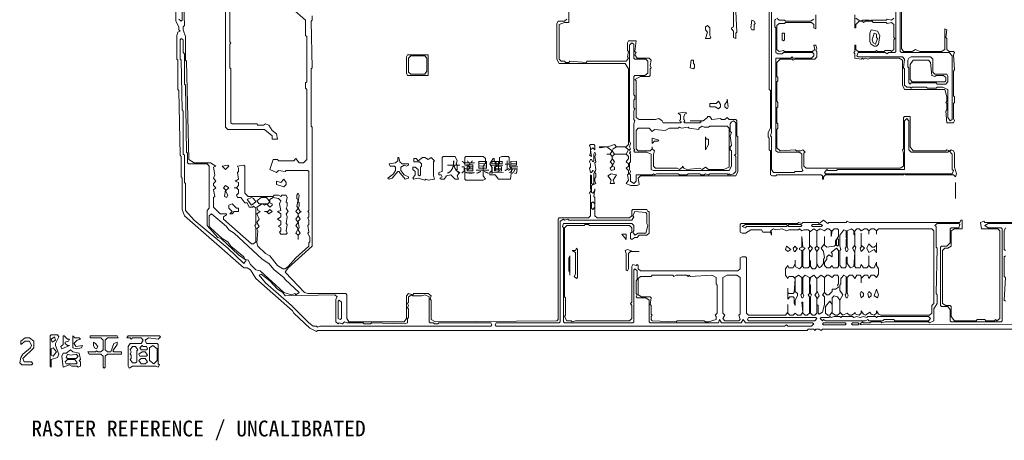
# Model space of a CAD drawing. Header units: millimetres. Extents: x -1440 to 58650, y -4147 to 35577.
# Tile 1 of 5: x -1440 to 35819, y -4147 to 11764. Entities that reach past the tile are written whole.
import ezdxf

# ---------------------------------------------------------------- set-up
doc = ezdxf.new("R2010")
doc.units = ezdxf.units.MM
for name, color, linetype, lineweight, true_color in [('ANNOTATION', 7, 'Continuous', 18, 0x50555f), ('EDITABLE_ROOM_LABELS', 7, 'Continuous', 18, 0x50555f), ('RASTER_CONTOURS', 7, 'Continuous', 18, 0x50555f)]:
    doc.layers.add(name, color=color, linetype=linetype, lineweight=lineweight, true_color=true_color)
doc.styles.add('JAPANESE', font='msgothic.ttc')

msp = doc.modelspace()

# ---------------------------------------------------------------- linework, layer by layer
at = {"layer": 'RASTER_CONTOURS'}
for points in [[(30162, 11948), (30162, 11458), (30203, 11458), (30203, 11581), (30326, 11703), (30449, 11703), (30490, 11662), (30572, 11703), (30818, 11703), (30859, 11662), (31351, 11662), (31392, 11621), (31556, 11662), (31638, 11581), (31638, 11090), (31679, 11049), (31638, 11008), (31638, 10640), (31556, 10559), (31515, 10599), (31310, 10599), (31269, 10559), (31023, 10559), (30982, 10599), (30941, 10559), (30285, 10559), (30203, 10640), (30203, 10804), (30162, 10804), (30162, 10559), (30121, 10518), (30162, 10477), (30162, 10313), (30408, 10272), (30449, 10313), (30490, 10272), (30572, 10313), (30654, 10272), (30736, 10313), (31843, 10313), (31966, 10231), (31966, 9291), (32048, 9128), (33564, 9128), (33646, 8842), (33646, 8678), (33605, 8637), (33646, 8596), (33646, 8351), (33605, 8310), (33646, 7860), (33892, 7860), (33933, 7942), (33892, 8024), (33892, 8596), (33933, 8637), (33933, 8842), (33892, 8882), (33892, 9823), (33933, 9864), (33892, 10436), (33933, 10518), (33892, 10559), (33728, 10559), (33646, 10640), (33646, 11049), (33605, 11090), (33646, 11376), (33564, 11417), (33564, 10640), (33441, 10559), (32622, 10559), (32458, 10640), (32335, 10559), (32007, 10559), (31925, 10681), (31925, 16077)], [(26924, 13829), (26924, 9128), (26965, 9087), (26965, 7656), (26883, 7493), (26883, 7329), (26924, 7288), (26924, 6838), (26965, 6798), (26965, 5898), (27047, 5857), (27170, 5857), (27211, 5898), (28892, 5898), (28933, 5857), (28933, 5735), (28974, 5735), (28974, 5816), (29056, 5898), (32007, 5898), (32048, 5939), (32089, 5898), (33892, 5898), (33974, 5816), (34015, 5939), (33933, 6184), (33933, 6716), (33892, 6798), (33810, 6838), (33769, 6798), (33646, 6838), (33605, 6798), (32376, 6798), (32253, 6961), (32253, 8106), (32048, 8106), (32007, 8065), (32007, 6879), (31966, 6838), (32007, 6716), (32007, 6225), (31884, 6143), (28318, 6143), (28236, 6225), (28236, 6716), (28277, 6757), (28195, 6838), (28113, 6798), (27949, 6798), (27908, 6838), (27334, 6798), (27211, 6920), (27211, 7615), (27252, 7656), (27252, 7820), (27211, 7860), (27211, 8433), (27252, 8474), (27252, 8637), (27211, 8678), (27211, 9414), (27252, 9455), (27252, 9577), (27211, 9618), (27211, 10150), (27334, 10272), (27785, 10272), (27826, 10231), (27908, 10272), (28646, 10272), (28728, 10354), (28728, 10559), (28687, 10599), (28728, 10681), (28687, 10804), (28605, 10804), (28646, 10640), (28564, 10559), (27498, 10559), (27457, 10599), (27293, 10559), (27211, 10640), (27211, 11540), (27293, 11621), (27498, 11621), (27539, 11662), (28523, 11662), (28605, 11581), (28605, 11458), (28687, 11417), (28687, 11948)], [(27170, 11785), (27129, 11744), (27129, 11499), (27170, 11458), (27170, 10518), (27252, 10477), (27416, 10477), (27457, 10518), (28564, 10518), (28605, 10477), (28605, 10395), (28523, 10313), (27826, 10313), (27785, 10354), (27744, 10313), (27170, 10313), (27170, 6798), (27252, 6757), (28072, 6757), (28154, 6675), (28154, 6143), (28195, 6062), (28154, 6021), (27908, 6021), (27867, 5980), (27088, 5980), (27006, 6103), (27006, 7329), (26965, 7370), (27006, 7493), (27006, 13952)], [(31884, 13747), (31884, 10559), (31925, 10518), (33728, 10518), (33851, 10395), (33851, 7983), (33769, 7942), (33687, 8065), (33687, 9128), (33482, 9209), (33278, 9209), (33237, 9169), (32909, 9169), (32868, 9209), (32335, 9209), (32294, 9169), (32253, 9209), (32130, 9209), (32048, 9291), (32048, 9904), (32007, 9945), (32048, 10272), (31966, 10354), (30285, 10354), (30244, 10395), (30285, 10518), (31310, 10518), (31392, 10477), (31433, 10518), (31679, 10518), (31720, 10559), (31720, 12521)], [(8766, 12275), (9381, 11744), (9381, 11172), (9422, 11131), (9422, 9414), (9381, 9373), (9381, 9169), (9422, 9128), (9422, 6470), (9299, 6348), (9135, 6348), (9012, 6511), (8930, 6430), (8356, 6430), (8315, 6470), (8151, 6470), (8028, 6103), (8274, 5980), (8356, 6062), (8602, 6021), (8643, 6062), (9463, 6062), (9504, 6021), (9504, 4549), (9463, 4508), (9504, 4467), (9504, 4304), (9463, 4263), (9504, 4181), (9504, 4018), (9463, 3977), (9504, 3732), (9463, 3691), (9545, 3527), (9545, 3364), (9504, 3323), (9504, 3200), (9012, 2750), (8725, 2423), (8602, 2342), (8520, 2342), (8315, 2464), (8028, 2832), (7864, 2914), (7577, 3200), (7536, 3323), (7577, 3772), (7536, 3854), (7618, 3936), (7536, 4099), (7618, 4222), (7536, 4426), (7659, 4508), (7577, 4549), (7536, 4672), (7741, 4794), (7823, 4754), (7905, 4794), (8028, 4672), (8110, 4754), (8110, 4794), (8028, 4835), (8028, 4958), (8151, 5040), (8356, 4999), (8438, 4917), (8397, 4794), (8438, 4549), (8315, 4508), (8438, 4426), (8438, 4304), (8315, 4222), (8438, 4140), (8438, 4018), (8356, 3936), (8438, 3895), (8438, 3772), (8397, 3732), (8438, 3650), (8643, 3650), (8684, 3691), (8643, 3772), (8684, 4018), (8643, 4059), (8684, 4304), (8643, 4426), (8725, 4508), (8643, 4631), (8684, 4713), (8684, 4835), (8643, 4876), (8684, 5040), (8643, 5121), (8479, 5121), (8438, 5081), (8356, 5121), (8192, 5121), (8151, 5081), (7208, 5081), (7085, 5203), (7085, 6225), (7044, 6266), (6799, 6225), (6840, 6143), (6840, 6021), (6799, 5980), (6840, 5735), (6717, 5653), (6840, 5612), (6840, 5489), (6758, 5408), (6676, 5408), (6758, 5408), (6840, 5326), (6840, 5203), (6758, 5121), (6799, 5040), (6922, 5040), (7085, 4835), (7167, 4835), (7249, 4672), (7372, 4672), (7413, 4713), (7495, 4631), (7495, 4018), (7454, 3977), (7495, 3895), (7495, 3364), (7413, 3282), (7331, 3282), (6266, 4222), (6266, 4304), (6389, 4386), (6389, 4426), (6143, 4426), (5897, 4672), (5897, 5040), (5938, 5081), (5897, 5326), (5979, 5408), (5897, 5489), (5897, 5571), (5979, 5653), (5897, 5776), (5938, 5898), (5897, 6184), (5979, 6225), (5774, 6348), (5159, 6348), (4954, 6470), (4872, 10191), (4831, 10231), (4831, 11131), (4749, 11376), (4749, 11499), (4790, 11540), (4749, 13052)], [(6348, 13297), (6348, 7697), (6430, 7615), (7823, 7615), (8110, 7370), (8110, 7247), (8315, 7247), (8274, 7452), (8110, 7574), (7987, 7779), (7864, 7820), (7782, 7779), (7577, 7779), (7536, 7820), (6594, 7820), (6553, 7860), (6553, 9904), (6512, 9945), (6512, 10845), (6553, 10886), (6512, 10926), (6512, 12970)], [(19259, 11785), (19177, 11703), (18931, 11703), (18890, 11621), (18890, 10272), (18972, 10109), (21473, 10109), (21596, 9904), (21596, 7043), (21514, 6961), (21145, 6961), (21063, 7043), (20817, 6961), (20489, 6961), (20530, 6920), (20776, 6961), (20981, 6798), (20899, 6675), (20776, 6675), (20899, 6675), (20981, 6593), (20981, 6470), (20899, 6389), (20981, 6307), (20981, 6225), (20899, 6143), (20940, 6062), (21063, 6103), (21063, 6184), (20981, 6225), (21063, 6389), (20981, 6511), (20981, 6593), (21063, 6675), (21514, 6675), (21596, 6593), (21596, 6511), (21514, 6389), (21596, 6307), (21596, 6225), (21514, 6143), (21596, 6062), (21596, 5939), (21555, 5898), (21596, 5694), (21514, 5571), (21678, 5489), (21924, 5489), (22006, 5530), (21965, 5776), (22047, 5857), (25654, 5857), (25736, 6021), (25736, 7329), (25695, 7370), (25695, 7942), (25654, 7983), (25408, 7983), (25326, 8065), (25244, 7983), (25121, 7983), (25080, 8024), (24752, 7983), (24670, 8106), (24588, 8106), (24588, 8065), (24424, 7942), (23932, 7942), (24301, 7942), (24342, 7901), (24301, 7860), (23727, 7860), (23686, 7901), (23727, 7942), (23686, 7983), (23686, 8106), (23727, 8187), (23809, 8228), (23727, 8269), (23481, 8228), (23563, 8147), (23563, 7983), (23522, 7942), (23604, 7901), (23563, 7860), (22907, 7860), (22866, 7942), (22743, 8024), (22620, 7983), (22006, 7983), (21883, 8065), (21883, 9455), (21842, 9496), (22047, 9618), (22374, 9618), (22415, 9659), (22415, 9904), (22456, 9945), (22415, 10027), (22456, 10231), (22374, 10313), (21924, 10313), (21842, 10436), (21883, 10518), (21842, 10559), (21883, 10967), (21596, 10967), (21555, 10886), (21555, 10599), (21596, 10559), (21555, 10354), (21596, 10313), (21514, 10191), (20038, 10191), (19997, 10150), (19382, 10191), (19341, 10150), (19218, 10150), (19177, 10191), (19054, 10191), (18972, 10272), (18972, 11581), (19177, 11662), (19341, 11662), (19341, 12807)], [(4462, 12521), (4462, 11703), (4585, 11499), (4585, 11376), (4626, 11335), (4544, 11294), (4503, 11172), (4503, 10272), (4544, 10231), (4544, 9128), (4585, 9087), (4626, 6634), (4667, 6593), (4667, 5816), (4708, 5776), (4708, 4590), (4790, 4345), (7044, 2382), (7167, 2382), (7290, 2301), (7495, 1974), (8889, 747), (8930, 666), (9545, 93), (9791, -29), (9832, 11), (28359, 11), (28400, 52), (28605, 52), (28646, 11), (28687, 52), (28810, 52), (28892, 11), (28933, 52), (39918, 52)], [(4708, 12480), (4708, 11744), (4667, 11703), (4585, 11785)], [(36762, 4099), (35081, 4099), (35040, 4140), (34917, 4099), (34958, 3854), (35573, 3854), (35655, 3772), (35655, 461), (35532, 379), (35491, 420), (35450, 379), (35122, 379), (35081, 420), (34794, 420), (34753, 379), (33933, 379), (33810, 543), (33810, 911), (33769, 952), (33605, 952), (33482, 1033), (33482, 3037), (33564, 3118), (33687, 3118), (33810, 3200), (33810, 3772), (33933, 3854), (34220, 3854), (34220, 4181), (34179, 4181), (34138, 4099), (29957, 4099), (29875, 4140), (29834, 4099), (29179, 4099), (29138, 4059), (28974, 4181), (28810, 4059), (28769, 4099), (28195, 4099), (28154, 4059), (28031, 4099), (27990, 4059), (25858, 4059), (25818, 4018), (25818, 3732), (25899, 3691), (26022, 3691), (26227, 3813), (26637, 3813), (26678, 3732), (26965, 3732), (27006, 3609), (27006, 3732), (26965, 3772), (27088, 3854), (27170, 3813), (27416, 3854), (27580, 3772), (27662, 3813), (28031, 3813), (28072, 3854), (28154, 3772), (28236, 3813), (28400, 3813), (28441, 3772), (28441, 3159), (28400, 3118), (28441, 3037), (28441, 2423), (28400, 2382), (28236, 2382), (28195, 2423), (28195, 3037), (28277, 3118), (28195, 3159), (28154, 3568), (28154, 3159), (28072, 3118), (28072, 3077), (28154, 3037), (28154, 2423), (28072, 2342), (27908, 2423), (27908, 2669), (27908, 2546), (27826, 2382), (27662, 2382), (27621, 2464), (27539, 2342), (27539, 2096), (27621, 1974), (27662, 2055), (27826, 2055), (27908, 1974), (27867, 1442), (27826, 1401), (27662, 1401), (27621, 1442), (27621, 1606), (27621, 1197), (27703, 1279), (27826, 1279), (27867, 1238), (27867, 1033), (27908, 952), (27908, 1156), (27990, 1320), (27990, 1401), (27908, 1483), (27908, 2015), (28031, 2096), (28154, 2015), (28154, 1401), (28113, 1360), (28154, 1238), (28195, 1238), (28236, 1320), (28195, 1401), (28195, 2015), (28277, 2096), (28441, 2015), (28441, 1401), (28400, 1360), (28441, 1279), (28441, 666), (28359, 584), (28277, 584), (28195, 666), (28195, 1074), (28154, 1074), (28195, 706), (28113, 584), (27990, 584), (27908, 666), (27826, 584), (27703, 584), (27621, 666), (27621, 993), (27621, 706), (27539, 584), (26145, 584), (26063, 666), (26063, 2750), (26022, 2791), (25899, 2791), (25818, 2750), (25818, 2342), (25736, 2260), (22047, 2260), (21965, 2342), (21965, 2464), (21924, 2505), (21883, 2464), (21760, 2505), (21719, 2423), (21719, 1074), (21678, 1033), (21719, 952), (21719, 461), (21637, 379), (19587, 379), (19464, 338), (19423, 379), (19259, 379), (19177, 543), (19218, 584), (19218, 1238), (19177, 1279), (19177, 3895), (19259, 3977), (19915, 3977), (19956, 4018), (20079, 4018), (20120, 3977), (21637, 3977), (21719, 3895), (21719, 3732), (21678, 3691), (21678, 3486), (21719, 3445), (21842, 3527), (21924, 3527), (22006, 3609), (22292, 3609), (22374, 3691), (22374, 4508), (22333, 4508), (22292, 4590), (21760, 4590), (21719, 4549), (21719, 4345), (21637, 4263), (20407, 4263), (20325, 4345), (20325, 5040), (20284, 5081), (20325, 5367), (20325, 5285), (20243, 5203), (20202, 5244), (20202, 5489), (20366, 5571), (20325, 5653), (20325, 5776), (20366, 5816), (20366, 5939), (20325, 5980), (20366, 6103), (20325, 6348), (20366, 6389), (20325, 6593), (20366, 6675), (20325, 6757), (20284, 6675), (20284, 6430), (20243, 6389), (20202, 6470), (20161, 6470), (20120, 6389), (20161, 6307), (20161, 6184), (20120, 6143), (20161, 5980), (20202, 5980), (20243, 6062), (20325, 6021), (20284, 5939), (20284, 5571), (20243, 5530), (20202, 5571), (20202, 5857), (20161, 5898), (20161, 5367), (20202, 5326), (20120, 5203), (20161, 5121), (20161, 4345), (20079, 4263), (18972, 4263), (18931, 4222), (18931, 420), (18890, 379), (14300, 338), (14136, 420), (14136, 1156), (14095, 1197), (14136, 1320), (14013, 1401), (13480, 1401), (13439, 1360), (13275, 1401), (13193, 1320), (13193, 461), (13111, 338), (11020, 338), (10938, 461), (10938, 1360), (10897, 1401), (9463, 1401), (9340, 1442), (8602, 2219), (8725, 2382), (9627, 3200), (9627, 7697), (9586, 7738), (9586, 9904), (9627, 9945), (9586, 11703), (9627, 11744), (9627, 11908)], [(28605, 11785), (28482, 11703), (27539, 11703), (27498, 11744), (27293, 11744), (27211, 11826)], [(31638, 11826), (31556, 11744), (31392, 11785), (31351, 11744), (30777, 11744), (30736, 11703), (30695, 11744), (30449, 11744), (30367, 11703), (30203, 11826)], [(44386, 257), (30408, 216), (30367, 257), (30449, 338), (30490, 298), (30736, 298), (30777, 338), (31146, 338), (31187, 298), (31310, 338), (32950, 338), (32991, 298), (33155, 379), (33155, 829), (33278, 1033), (33278, 1360), (33237, 1401), (33278, 3118), (33237, 3159), (33237, 3936), (33196, 3977), (33278, 4059), (34097, 4059), (34138, 4018), (34097, 3895), (33810, 3895), (33769, 3854), (33769, 3323), (33646, 3200), (33441, 3200), (33400, 3159), (33400, 952), (33441, 911), (33687, 911), (33769, 788), (33769, 379), (33810, 338), (35696, 338), (35737, 379), (35737, 3854), (35696, 3895), (35204, 3895), (35081, 3977), (35204, 4059), (36885, 4059)], [(35860, 3895), (35819, 3772), (35819, 3077), (35860, 3037)], [(35860, 2832), (35819, 2791), (35819, 2055), (35860, 2015), (35819, 1156), (35860, 1115)]]:
    msp.add_lwpolyline(points, dxfattribs=at)
for points in [[(25613, 12398), (25490, 12275), (25572, 12194), (25572, 11499), (25490, 11458), (25490, 11417), (25572, 11335), (25572, 11090), (25654, 11049), (25654, 11253), (25695, 11294), (25654, 12071), (25695, 12112), (25654, 12153), (25654, 12398)], [(26268, 11744), (26227, 11458), (26268, 11376), (26350, 11376), (26350, 11581), (26391, 11621), (26350, 11703)], [(24588, 11540), (24506, 11499), (24506, 11376), (24588, 11294), (24506, 11049), (24670, 11049), (24711, 11090), (24670, 11172), (24670, 11458)], [(27498, 11253), (27416, 11253), (27416, 11008), (27457, 10967), (27498, 11008)], [(30777, 11376), (30736, 11253), (30736, 10926), (30777, 10845), (30900, 10763), (30982, 10763), (31064, 10845), (31105, 11172), (31023, 11335)], [(30900, 11253), (30982, 11213), (30982, 11090), (31023, 11049), (30941, 10845), (30859, 10886), (30818, 11008)], [(4667, 11049), (4749, 11008), (4749, 10518), (4790, 10477), (4790, 9332), (4831, 9291), (4872, 6757), (4913, 6716), (4913, 6348), (4954, 6307), (5651, 6307), (5733, 6225), (5733, 4631), (5651, 4549), (5651, 3977), (6061, 3527), (6184, 3486), (6840, 2873), (7126, 2669), (7044, 2546), (6430, 3118), (5159, 4181), (4831, 4549), (4831, 5571), (4790, 5612), (4790, 6634), (4749, 6675), (4749, 8310), (4708, 8351), (4667, 10231), (4626, 10272), (4626, 11008)], [(21719, 10886), (21801, 10845), (21801, 10313), (21842, 10272), (22251, 10272), (22333, 10191), (22333, 9741), (22210, 9659), (21842, 9659), (21801, 9618), (21801, 8923), (21842, 8882), (21842, 8760), (21801, 8719), (21801, 8433), (21842, 8392), (21801, 8310), (21801, 7983), (21842, 7942), (21801, 7820), (21801, 6879), (21842, 6838), (21801, 6798), (21842, 6757), (22292, 6757), (22456, 6675), (22456, 6103), (22538, 6062), (25408, 6062), (25490, 6225), (25490, 6798), (25449, 6838), (25449, 6961), (25490, 7002), (25449, 7370), (25490, 7493), (25449, 7533), (25449, 7820), (25490, 7901), (25572, 7942), (25654, 7860), (25654, 6675), (25613, 6634), (25654, 6593), (25654, 6021), (25572, 5939), (25449, 5898), (25408, 5939), (25367, 5898), (25326, 5939), (24670, 5939), (24629, 5898), (24506, 5939), (24465, 5898), (24342, 5898), (24301, 5939), (23850, 5939), (23809, 5898), (23522, 5898), (23481, 5939), (22661, 5939), (22579, 5898), (22538, 5939), (22497, 5898), (21883, 5898), (21883, 5653), (21801, 5571), (21678, 5653), (21678, 5898), (21637, 5939), (21678, 6021), (21637, 6103), (21637, 6348), (21678, 6389), (21678, 6675), (21637, 6716), (21678, 6757), (21637, 6838), (21678, 6879), (21637, 6961), (21678, 7084), (21637, 7165), (21637, 10804)], [(13234, 10436), (13193, 10354), (13193, 9741), (13234, 9659), (14013, 9659), (14013, 10436)], [(13357, 10395), (13890, 10395), (13972, 10313), (13972, 9823), (13890, 9700), (13357, 9700), (13275, 9782), (13275, 10313)], [(23973, 10231), (23932, 9945), (24055, 9904), (24096, 9945), (24096, 10068), (24055, 10109), (24055, 10231)], [(32212, 10313), (32171, 10231), (32171, 9986), (32212, 9945), (32212, 9373), (32253, 9332), (32294, 9373), (33237, 9373), (33278, 9332), (33605, 9332), (33687, 9414), (33687, 9618), (33646, 9700), (33196, 9700), (33114, 9782), (33114, 10272), (33032, 10354), (32294, 10354)], [(32253, 10068), (32376, 10231), (32950, 10231), (33032, 10150), (33073, 9659), (33196, 9618), (33237, 9659), (33523, 9659), (33605, 9577), (33605, 9455), (33564, 9414), (32335, 9414), (32253, 9496)], [(25080, 8555), (24998, 8678), (24916, 8596), (24670, 8596), (24670, 8474), (24875, 8474), (24998, 8392), (25080, 8474)], [(25326, 8760), (25326, 8678), (25244, 8555), (25244, 8474), (25326, 8392), (25367, 8474)], [(33851, 6675), (33851, 6103), (33892, 6062), (33851, 5939), (29056, 5939), (29015, 5980), (29097, 6103), (29138, 6062), (29466, 6062), (29507, 6103), (32048, 6103), (32048, 7942), (32130, 8024), (32212, 7942), (32212, 6838), (32294, 6757), (33687, 6757), (33728, 6798)], [(25408, 7656), (25408, 6184), (25203, 6103), (24629, 6103), (24506, 6184), (24383, 6103), (24301, 6143), (23809, 6103), (23686, 6143), (23645, 6225), (23645, 6184), (23522, 6103), (23440, 6143), (22620, 6143), (22538, 6225), (22538, 6675), (22579, 6798), (22497, 6879), (22497, 6961), (22497, 6879), (22415, 6798), (21965, 6798), (21883, 6879), (21883, 7574), (21965, 7656), (22374, 7656), (22497, 7533), (22579, 7615), (22989, 7574), (23153, 7656), (23481, 7656), (23522, 7697), (23604, 7656), (23850, 7697), (23891, 7656), (24260, 7615), (24260, 7656), (24383, 7738), (24465, 7697), (24629, 7697), (24670, 7738), (25326, 7738)], [(22497, 7084), (22579, 7165), (22702, 7165), (22743, 7206), (22497, 7288)], [(24506, 7329), (24506, 6838), (24629, 7043), (24629, 7247), (24547, 7247)], [(20284, 7043), (20161, 7043), (20120, 7002), (20161, 6920), (20161, 6716), (20120, 6634), (20202, 6593), (20161, 6838), (20243, 6920), (20325, 6838), (20325, 7002)], [(20981, 6798), (21022, 6879), (21145, 6961), (21473, 6961), (21596, 6838), (21514, 6675), (21063, 6675)], [(12537, 6307), (12578, 6225), (12742, 6225), (12783, 6184), (12783, 6062), (12701, 5939), (12496, 5776), (12537, 5735), (12660, 5776), (12865, 6021), (12906, 6021), (13152, 5735), (13275, 5776), (13275, 5816), (13111, 5898), (12988, 6062), (12988, 6184), (13111, 6266), (13193, 6225), (13275, 6266), (13275, 6307), (13029, 6307), (12947, 6389), (12906, 6552), (12865, 6552), (12865, 6430), (12783, 6348)], [(13480, 6511), (13480, 6389), (13685, 6389), (13767, 6307), (13767, 6225), (13726, 6184), (13726, 5898), (13685, 5857), (13644, 5898), (13644, 6103), (13521, 6184), (13439, 6184), (13439, 6103), (13521, 6021), (13521, 5898), (13439, 5776), (13480, 5735), (13644, 5776), (13890, 5694), (13931, 5735), (14013, 5694), (14259, 5735), (14218, 5857), (14218, 6389), (14259, 6430), (14136, 6552), (14013, 6470), (13890, 6552), (13808, 6552), (13644, 6430), (13562, 6511)], [(14586, 6593), (14545, 6552), (14545, 6021), (14423, 5980), (14423, 5898), (14505, 5898), (14545, 5816), (14464, 5776), (14505, 5735), (14627, 5735), (14709, 5857), (14873, 5898), (15037, 5735), (15160, 5735), (15119, 5857), (15201, 5980), (15078, 6062), (15119, 6103), (15119, 6266), (15078, 6307), (15119, 6430), (15037, 6593)], [(15447, 6593), (15406, 6552), (15406, 6266), (15529, 6266), (15611, 6184), (15529, 6103), (15406, 6143), (15406, 5735), (15447, 5694), (16103, 5694), (16185, 5735), (16103, 5857), (16103, 6225), (16185, 6348), (16185, 6511), (16103, 6593)], [(16472, 6511), (16349, 6307), (16431, 6184), (16431, 6062), (16349, 5980), (16349, 5898), (16554, 5898), (16677, 5735), (17128, 5735), (17169, 6062), (17087, 6307), (17087, 6552), (17046, 6593), (16800, 6593), (16718, 6552), (16718, 6348), (16677, 6307), (16677, 6103), (16718, 6062), (16677, 6021), (16554, 6062), (16595, 6348), (16513, 6430), (16513, 6511)], [(6430, 6266), (6225, 6225), (6348, 6103), (6471, 6225)], [(8643, 5612), (8561, 5735), (8438, 5612), (8274, 5653), (8274, 5530), (8561, 5448), (8643, 5530)], [(20940, 5939), (20817, 5857), (20940, 5694), (20899, 5571), (21063, 5571), (21022, 5694), (21145, 5898)], [(33974, 5612), (33974, 4999)], [(6348, 5489), (6266, 5408), (6348, 5326), (6307, 5081), (6389, 5040), (6430, 5121), (6348, 5285), (6471, 5408)], [(7167, 4958), (7331, 5040), (7413, 4999), (7495, 4876), (7331, 4754)], [(7536, 4917), (7700, 5040), (7905, 5040), (8028, 4876), (7946, 4794), (7618, 4794)], [(9094, 5203), (9053, 5121), (9053, 4999), (9094, 4958), (9053, 4713), (9094, 4631), (9012, 4508), (9094, 4426), (9094, 4345), (9012, 4222), (9094, 4099), (9012, 3977), (9094, 3854), (9012, 3691), (9094, 3609), (9094, 3445), (9094, 3609), (9176, 3691), (9094, 3813), (9135, 3895), (9094, 4140), (9176, 4222), (9094, 4345), (9094, 4426), (9217, 4508), (9176, 4508), (9094, 4631), (9135, 4713), (9135, 4835), (9094, 4876), (9135, 5121)], [(20243, 4876), (20325, 4794), (20325, 4672), (20243, 4590), (20202, 4631), (20202, 4835)], [(6471, 4754), (6471, 4631), (6594, 4508), (6512, 4426), (6594, 4426), (6676, 4508), (6840, 4508), (6840, 4631), (6758, 4631), (6594, 4794)], [(8110, 4508), (8028, 4590), (7946, 4508), (7823, 4508), (7905, 4508), (7987, 4426)], [(16554, 216), (16595, 298), (18972, 298), (19013, 338), (19013, 4140), (19136, 4222), (19177, 4181), (19300, 4222), (19341, 4181), (21719, 4181), (21801, 4304), (21760, 4345), (21842, 4508), (22251, 4467), (22292, 4426), (22292, 4059), (22333, 3977), (22251, 3691), (21965, 3691), (21842, 3609), (21760, 3732), (21801, 3772), (21801, 3977), (21719, 4059), (19136, 4059), (19095, 3936), (19136, 3895), (19136, 338), (19177, 298), (21760, 298), (21801, 338), (21801, 2301), (21842, 2342), (21924, 2260), (21924, 1933), (21883, 1892), (21883, 1401), (21924, 1360), (21883, 1279), (21924, 1238), (22251, 1238), (22374, 1156), (22374, 338), (22415, 298), (24998, 298), (25039, 420), (25121, 298), (25858, 298), (25940, 420), (26022, 298), (28564, 298), (28605, 257), (28523, 175), (27621, 175), (27580, 216), (27498, 175), (16595, 175)], [(5733, 4345), (5815, 4426), (6389, 3936), (6471, 3813), (6676, 3691), (7741, 2710), (7987, 2546), (8192, 2301), (8561, 2015), (8602, 1933), (9135, 1442), (9012, 1360), (8971, 1401), (8848, 1360), (8561, 1442), (7659, 2260), (7495, 2301), (7290, 2505), (7208, 2669), (7085, 2710), (7044, 2791), (6553, 3200), (6430, 3364), (6225, 3486), (5774, 3895), (5733, 3977)], [(25899, 3936), (26022, 4018), (27580, 4018), (27621, 3977), (27580, 3936), (26063, 3936), (26022, 3895)], [(27621, 3977), (27662, 4018), (28113, 4018), (28154, 3977), (28113, 3936), (27662, 3936)], [(28605, 3854), (28728, 3772), (28728, 3200), (28646, 3118), (28728, 2996), (28728, 2423), (28646, 2342), (28564, 2342), (28482, 2423), (28482, 2628), (28441, 2669), (28441, 2955), (28564, 3118), (28441, 3241), (28441, 3732)], [(28523, 3977), (28564, 4018), (28892, 4018), (28933, 3977), (28892, 3936), (28564, 3936)], [(29507, 3854), (29548, 3813), (29548, 3568), (29425, 3404), (29425, 3241), (29384, 3200), (29097, 3159), (29015, 3241), (29015, 3568), (29015, 3282), (28892, 3118), (28974, 2996), (29015, 2750), (28974, 2710), (28974, 2546), (28892, 2423), (28810, 2382), (28728, 2546), (28728, 2996), (28810, 3118), (28728, 3200), (28728, 3772), (28851, 3854), (29015, 3772), (29097, 3854), (29179, 3854), (29261, 3772), (29261, 3568), (29302, 3772), (29384, 3854)], [(30244, 3854), (30326, 3854), (30408, 3772), (30531, 3854), (30613, 3854), (30695, 3772), (30695, 3650), (30695, 3772), (30777, 3854), (30900, 3854), (30982, 3772), (30982, 3650), (30982, 3772), (31064, 3854), (33073, 3854), (33155, 3772), (33155, 1033), (33073, 952), (33073, 666), (32991, 584), (31146, 584), (31064, 625), (30982, 747), (30982, 666), (30900, 584), (30777, 625), (30736, 706), (30572, 584), (30490, 625), (30408, 747), (30408, 666), (30326, 584), (30203, 625), (30162, 706), (30162, 666), (30039, 584), (29957, 584), (29875, 666), (29711, 584), (29589, 706), (29589, 1156), (29711, 1360), (29589, 1524), (29589, 1728), (29629, 1769), (29629, 1974), (29752, 2096), (29834, 2055), (29834, 1401), (29793, 1360), (29834, 1238), (29875, 1238), (29916, 1320), (29875, 1442), (29875, 2015), (29957, 2096), (30080, 2096), (30162, 1974), (30244, 2096), (30367, 2096), (30408, 2055), (30408, 1810), (30408, 1974), (30531, 2096), (30654, 2096), (30695, 1974), (30777, 2096), (30900, 2096), (30982, 2015), (31064, 2137), (31064, 2342), (30982, 2464), (30982, 2587), (30900, 2382), (30777, 2382), (30695, 2464), (30695, 2832), (30695, 2464), (30613, 2382), (30490, 2382), (30408, 2505), (30367, 2382), (30203, 2382), (30162, 2423), (30162, 3037), (30203, 3159), (30162, 3200), (30162, 3691), (30121, 3732)], [(30039, 3854), (30121, 3772), (30121, 3650), (30162, 3609), (30162, 3241), (30080, 3118), (30162, 2955), (30121, 2423), (29998, 2382), (29875, 2546), (29875, 2791), (29834, 2750), (29834, 2423), (29793, 2382), (29670, 2382), (29589, 2464), (29589, 3037), (29629, 3077), (29589, 3200), (29589, 3609), (29752, 3813), (29834, 3772), (29834, 3527), (29875, 3486), (29834, 3445), (29834, 3159), (29793, 3118), (29834, 2996), (29875, 2996), (29916, 3077), (29875, 3200), (29875, 3772)], [(21350, 3650), (21514, 3445), (21514, 3650)], [(29507, 3486), (29548, 3445), (29548, 3241), (29507, 3200), (29466, 3241), (29466, 3445)], [(30408, 3691), (30408, 3159), (30367, 3118), (30408, 2996), (30531, 3118), (30408, 3241)], [(19628, 3118), (19587, 3037), (19464, 3037), (19587, 2955), (19587, 2137), (19546, 2055), (19628, 1974), (19669, 2015), (19669, 3077)], [(22006, 2996), (21760, 2996), (21555, 3077), (21473, 3037), (21514, 2914), (21514, 2301), (21555, 2260), (21596, 2342), (21596, 2914), (21678, 2996)], [(27580, 3200), (27539, 3077), (27621, 2996), (27744, 3077)], [(27908, 3200), (27826, 3118), (27867, 2996), (27908, 2996), (27990, 3118), (27949, 3118)], [(29466, 3118), (29548, 3037), (29548, 2423), (29507, 2382), (29343, 2382), (29302, 2464), (29220, 2382), (29097, 2382), (29015, 2464), (29015, 2587), (29097, 2710), (29097, 2791), (29179, 2873), (29302, 2791), (29302, 2914), (29261, 2955)], [(30982, 3323), (30982, 3241), (30900, 3159), (30818, 3159), (30695, 3282), (30613, 3118), (30695, 2955), (30900, 3077), (30982, 2955)], [(19382, 2832), (19341, 2750), (19341, 2260), (19382, 2219), (19382, 2096)], [(7618, 2096), (7700, 2137), (8028, 1892), (8315, 1565), (8520, 1442), (8602, 1320), (10488, 1360), (10570, 1279), (10529, 1197), (10529, 338), (10611, 257), (10652, 298), (10774, 257), (10856, 338), (10938, 298), (11553, 298), (11594, 257), (11840, 257), (11881, 298), (13111, 257), (13234, 298), (13234, 461), (13275, 502), (13275, 829), (13234, 870), (13275, 952), (13234, 1033), (13275, 1074), (13275, 1279), (13398, 1360), (13439, 1320), (13767, 1320), (13890, 1360), (14054, 1279), (14054, 338), (14095, 298), (14218, 298), (14259, 257), (14382, 257), (14423, 298), (16390, 298), (16431, 216), (16390, 175), (9914, 175), (9832, 134), (9791, 175), (9668, 175), (9504, 298), (8848, 952), (7864, 1810)], [(21965, 1974), (22047, 2055), (22456, 2055), (22497, 2096), (23276, 2096), (23317, 2055), (23399, 2096), (23809, 2096), (23850, 2055), (23891, 2096), (23932, 2055), (24752, 2096), (24916, 2015), (24916, 1769), (24957, 1728), (24957, 666), (24875, 584), (24916, 543), (24916, 420), (24629, 338), (24506, 338), (24465, 379), (23440, 379), (23399, 338), (22497, 379), (22456, 420), (22456, 543), (22497, 584), (22456, 625), (22456, 952), (22415, 993), (22456, 1238), (22415, 1279), (22087, 1279), (21965, 1360)], [(25326, 2096), (25695, 2096), (25818, 2015), (25818, 625), (25777, 584), (25818, 420), (25777, 379), (25244, 379), (25162, 461), (25244, 584), (25162, 666), (25162, 2015)], [(28605, 2096), (28728, 1974), (28728, 1442), (28646, 1360), (28728, 1238), (28728, 666), (28646, 584), (28564, 584), (28482, 666), (28482, 1279), (28523, 1360), (28482, 1401), (28482, 1728), (28441, 1769), (28482, 2015)], [(28892, 2096), (29015, 2015), (29015, 1442), (28933, 1360), (29015, 1279), (29015, 993), (28933, 706), (28810, 625), (28769, 666), (28769, 952), (28728, 993), (28728, 1197), (28810, 1320), (28728, 1524), (28728, 1974)], [(29507, 2096), (29548, 2055), (29548, 1769), (29507, 1728), (29548, 1647), (29425, 1565), (29302, 1565), (29302, 1483), (29179, 1360), (29097, 1360), (29015, 1442), (29015, 2015), (29097, 2096), (29179, 2096), (29302, 2015), (29384, 2096)], [(30982, 1565), (30900, 1320), (31023, 1238), (31064, 1360)], [(10652, 1156), (10733, 1074), (10733, 461), (10693, 420), (10611, 461), (10611, 1115)], [(29384, 1320), (29507, 1279), (29589, 1156), (29589, 666), (29507, 584), (29425, 584), (29302, 666), (29302, 1238)], [(30408, 1483), (30367, 1401), (30408, 1238), (30490, 1320), (30490, 1401)], [(30695, 1483), (30654, 1401), (30695, 1238), (30777, 1320), (30777, 1401)], [(29220, 1115), (29302, 993), (29302, 706), (29220, 584), (29138, 584), (29056, 666), (29056, 911)], [(26104, 420), (26145, 502), (28687, 502), (28728, 461), (28646, 379), (26145, 379)], [(28851, 461), (28892, 502), (29179, 502), (29220, 543), (29261, 502), (29384, 543), (29589, 543), (29629, 502), (29670, 543), (30080, 543), (30121, 502), (30244, 543), (30367, 502), (30490, 543), (30613, 502), (30654, 543), (30941, 543), (30982, 502), (31023, 543), (32950, 543), (33032, 461), (32950, 379), (31679, 379), (31638, 420), (31269, 420), (31228, 379), (30695, 379), (30654, 420), (30572, 379), (29056, 379), (28974, 420), (28933, 379)], [(28933, 257), (28974, 298), (29793, 298), (29834, 257), (29793, 216), (28974, 216)], [(30039, 257), (30080, 298), (30285, 298), (30326, 257), (30285, 216), (30080, 216)], [(-1235, -275), (-1399, -397), (-1399, -520), (-1235, -397), (-1071, -397), (-989, -561), (-1030, -643), (-1317, -888), (-1399, -1011), (-1440, -1215), (-1358, -1297), (-989, -1297), (-948, -1256), (-989, -1174), (-1276, -1174), (-1317, -1051), (-907, -643), (-907, -397), (-1071, -275)], [(-6, -152), (-252, -152), (-293, -193), (-293, -1338), (-252, -1378), (-252, -1092), (-6, -1011), (35, -888), (-88, -561), (-88, -479), (35, -234)], [(-129, -234), (-88, -356), (-211, -438), (-252, -316)], [(240, -193), (199, -193), (199, -520), (117, -602), (158, -684), (445, -561), (363, -561), (281, -479), (281, -438), (404, -397), (445, -316), (363, -316)], [(568, -193), (568, -643), (691, -684), (896, -643), (937, -561), (691, -602), (609, -479), (732, -356), (855, -316), (814, -275), (650, -275)], [(1224, -193), (1224, -275), (1634, -275), (1716, -356), (1716, -724), (1634, -806), (1511, -806), (1470, -765), (1429, -806), (1142, -806), (1183, -888), (1634, -888), (1716, -970), (1716, -1378), (1757, -1419), (1798, -1378), (1798, -970), (1880, -888), (2413, -888), (2413, -806), (2126, -806), (2085, -765), (2249, -520), (2249, -438), (2126, -479), (2003, -806), (1880, -806), (1798, -724), (1798, -356), (1880, -275), (2290, -275), (2249, -193)], [(2659, -193), (2618, -275), (2741, -275), (2782, -316), (2823, -275), (3151, -275), (3232, -356), (3151, -479), (2741, -479), (2659, -602), (2659, -1338), (2700, -1419), (2823, -1338), (3724, -1338), (3806, -1378), (3847, -1297), (3806, -1256), (3806, -520), (3765, -479), (3355, -479), (3314, -356), (3437, -275), (3806, -316), (3888, -234), (3847, -193)], [(-170, -643), (-47, -806), (-170, -970), (-252, -929), (-252, -684)], [(199, -847), (158, -970), (199, -1378), (445, -1297), (527, -1338), (732, -1338), (773, -1378), (855, -1338), (855, -1174), (814, -1133), (855, -1092), (814, -847), (568, -806), (486, -724), (322, -847)], [(1347, -438), (1347, -561), (1388, -643), (1470, -684), (1511, -602), (1429, -479)], [(2823, -602), (2946, -602), (3028, -724), (2987, -765), (2987, -1174), (2946, -1215), (2823, -1215), (2741, -1092), (2782, -1051), (2782, -929), (2741, -888), (2782, -806), (2741, -724)], [(3110, -643), (3191, -561), (3232, -602), (3355, -602), (3396, -684), (3355, -724), (3151, -724)], [(3601, -561), (3765, -684), (3765, -1133), (3642, -1256), (3478, -1133), (3478, -643)], [(281, -1174), (363, -1092), (650, -1092), (732, -1215), (691, -1256), (322, -1256)], [(322, -1011), (363, -888), (486, -929), (691, -888), (773, -970), (691, -1051), (363, -1051)], [(3069, -888), (3191, -806), (3314, -806), (3396, -929), (3355, -970), (3110, -970)], [(3069, -1133), (3151, -1051), (3314, -1051), (3396, -1174), (3314, -1256), (3151, -1256)]]:
    msp.add_lwpolyline(points, close=True, dxfattribs=at)

# ---------------------------------------------------------------- texts
at = {"layer": 'ANNOTATION', "style": 'JAPANESE'}
msp.add_text('RASTER REFERENCE / UNCALIBRATED', height=600, dxfattribs=at).set_placement((-1000, -4000))
at = {"layer": 'EDITABLE_ROOM_LABELS', "style": 'JAPANESE'}
msp.add_text('大道具置場', height=400, dxfattribs=at).set_placement((14709, 5980))

doc.saveas('drawing.dxf')
